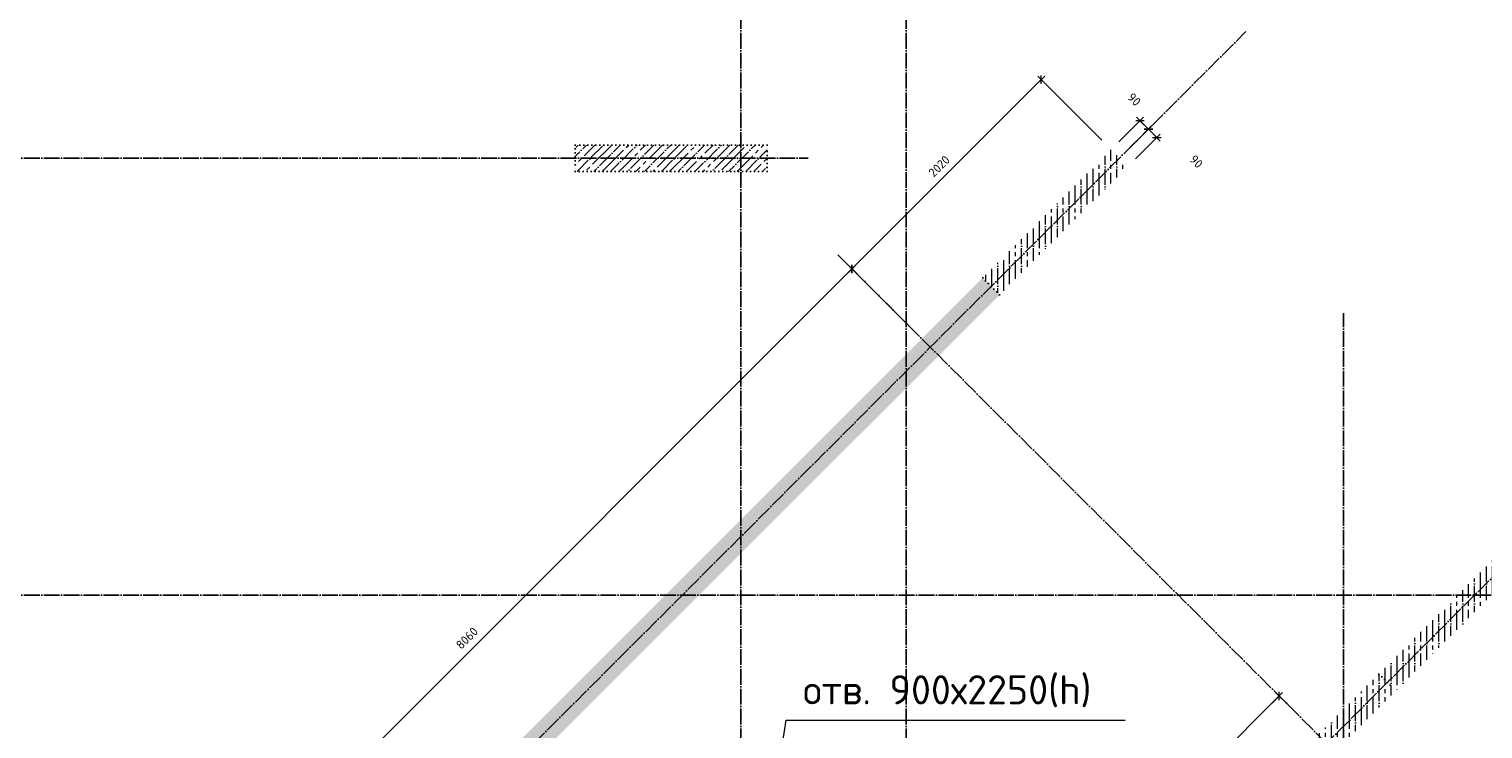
# Model space of a CAD drawing. Header units: millimetres. Extents: x -37663 to 118746, y -2869 to 47508.
# Tile 21 of 54: x 8527 to 19503, y 17490 to 22776. Entities that reach past the tile are written whole.
import ezdxf

# ---------------------------------------------------------------- set-up
doc = ezdxf.new("R2010")
doc.units = ezdxf.units.MM
doc.header["$PDMODE"] = 65
for name, pattern in [('______11', [150, 120, -15, 0, -15]), ('______5', [330, 240, -30, 30, -30]), ('______9', [30, 0, -30])]:
    doc.linetypes.add(name, pattern=pattern)
for name, color, linetype, lineweight in [('Высотная отметка (окна)', 7, 'Continuous', 13), ('Колонна (2)', 7, 'Continuous', 35), ('Размерная линия_ общее', 7, 'Continuous', 13), ('Стена_ общее', 7, 'Continuous', 35)]:
    doc.layers.add(name, color=color, linetype=linetype, lineweight=lineweight)
doc.layers.add('Осевая линия_ общее', color=7, linetype='______5', lineweight=13, true_color=0xa0a0a0)
doc.styles.add('ISOCPEUR', font='ISOCPEUR')
doc.dimstyles.new('DIMSTYLE_3', dxfattribs={"dimtxt": 66, "dimasz": 75, "dimexe": 0, "dimexo": 0, "dimgap": 33, "dimtad": 2, "dimdec": 0, "dimrnd": 5, "dimzin": 12, "dimdsep": 46, "dimtxsty": 'ISOCPEUR', "dimblk1": 'ALL_ML_STRICH', "dimblk2": 'ALL_ML_STRICH', "dimsah": 1, "dimcen": 0, "dimclrd": 7, "dimclre": 256, "dimclrt": 7, "dimadec": 0, "dimazin": 0, "dimtfac": 1, "dimtdec": 0, "dimtix": 1, "dimtmove": 2, "dimatfit": 3, "dimfxl": 0, "dimtzin": 0, "dimlwd": 0, "dimlwe": -3, "dimarcsym": 0})
doc.dimstyles.new('DIMSTYLE_5', dxfattribs={"dimtxt": 66, "dimasz": 75, "dimexe": 0, "dimexo": 0, "dimgap": 33, "dimtad": 2, "dimdec": 0, "dimrnd": 5, "dimzin": 12, "dimdsep": 46, "dimtxsty": 'ISOCPEUR', "dimblk1": 'ALL_ML_STRICH', "dimblk2": 'ALL_ML_STRICH', "dimsah": 1, "dimcen": 0, "dimclrd": 7, "dimclre": 256, "dimclrt": 7, "dimadec": 0, "dimazin": 0, "dimtfac": 1, "dimtdec": 0, "dimtix": 1, "dimtmove": 2, "dimatfit": 3, "dimfxl": 0, "dimtvp": 1.2, "dimtzin": 0, "dimlwd": 0, "dimlwe": -3, "dimarcsym": 0})
pattern_1 = [(90, (0, 0), (-90, 6e-15), [120, -15, 0, -15]), (90, (-45, 6e-15), (-90, 6e-15), [240, -30, 30, -30])]

# ---------------------------------------------------------------- blocks, each defined once
blk = doc.blocks.new('СЛОЖНЫЙ_ОБЪЕКТ_1')
at = {"layer": 'Осевая линия_ общее', "color": 253, "linetype": '______11', "lineweight": -3, "true_color": 0xa0a0a0, "transparency": 33554687}
for p, q in [((13900, -2590), (13900, 47490)), ((15150, -2590), (15150, 40000)), ((552, 5594), (17714, 22756)), ((-2770, 21800), (14410, 21800)), ((21087, 14617), (14624, 21080)), ((18450, -2590), (18450, 20630)), ((3543, 2603), (20705, 19765)), ((-2770, 18500), (20260, 18500))]:
    blk.add_line(p, q, dxfattribs=at)
blk = doc.blocks.new('ALL_ML_STRICH')
at = {"color": 0, "linetype": 'ByBlock', "lineweight": -2}
for p, q in [((-1, 0), (0.5, 0)), ((-0.3, -0.3), (0.3, 0.3)), ((0, -0.5), (0, 0.5))]:
    blk.add_line(p, q, dxfattribs=at)
blk = doc.blocks.new('*D258')
at = {"layer": 'DEFPOINTS', "color": 7, "linetype": 'Continuous', "lineweight": 13, "transparency": 33554687}
for p in [(15267, 20436), (9040, 15265), (9568, 14737)]:
    blk.add_point(p, dxfattribs=at)
at = {"layer": 'Размерная линия_ общее', "color": 7, "linetype": 'Continuous', "lineweight": -2, "transparency": 33554687}
blk.add_line((9040, 15265), (14739, 20964), dxfattribs=at)
at = {"layer": 'Размерная линия_ общее', "color": 253, "linetype": 'Continuous', "lineweight": -2, "true_color": 0xa0a0a0, "transparency": 33554687}
for p, q in [((15196, 20507), (14739, 20964)), ((9497, 14808), (9040, 15265))]:
    blk.add_line(p, q, dxfattribs=at)
at = {"layer": 'Размерная линия_ общее', "color": 7, "linetype": 'Continuous', "lineweight": 13, "transparency": 33554687, "xscale": 75, "yscale": 75, "zscale": 75}
for p, rotation in [((14739, 20964), 44.99999999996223), ((9040, 15265), 224.9999999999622)]:
    blk.add_blockref('ALL_ML_STRICH', p, dxfattribs=dict(at, rotation=rotation))
at = {"layer": 'Размерная линия_ общее', "color": 7, "linetype": 'Continuous', "lineweight": 13, "transparency": 33554687, "insert": (11833, 18176), "char_height": 66, "width": 264, "attachment_point": 5, "rotation": 45, "style": 'ISOCPEUR'}
blk.add_mtext('\\A1;{8060}', dxfattribs=at)
blk = doc.blocks.new('*D259')
at = {"layer": 'DEFPOINTS', "color": 7, "linetype": 'Continuous', "lineweight": 13, "transparency": 33554687}
for p in [(16697, 21866), (14739, 20964), (15267, 20436)]:
    blk.add_point(p, dxfattribs=at)
at = {"layer": 'Размерная линия_ общее', "color": 7, "linetype": 'Continuous', "lineweight": -2, "transparency": 33554687}
blk.add_line((14739, 20964), (16169, 22394), dxfattribs=at)
at = {"layer": 'Размерная линия_ общее', "color": 253, "linetype": 'Continuous', "lineweight": -2, "true_color": 0xa0a0a0, "transparency": 33554687}
for p, q in [((16626, 21937), (16169, 22394)), ((15196, 20507), (14739, 20964))]:
    blk.add_line(p, q, dxfattribs=at)
at = {"layer": 'Размерная линия_ общее', "color": 7, "linetype": 'Continuous', "lineweight": 13, "transparency": 33554687, "xscale": 75, "yscale": 75, "zscale": 75}
for p, rotation in [((16169, 22394), 44.99999999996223), ((14739, 20964), 224.9999999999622)]:
    blk.add_blockref('ALL_ML_STRICH', p, dxfattribs=dict(at, rotation=rotation))
at = {"layer": 'Размерная линия_ общее', "color": 7, "linetype": 'Continuous', "lineweight": 13, "transparency": 33554687, "insert": (15398, 21740), "char_height": 66, "width": 264, "attachment_point": 5, "rotation": 45, "style": 'ISOCPEUR'}
blk.add_mtext('\\A1;{2020}', dxfattribs=at)
blk = doc.blocks.new('*D260')
at = {"layer": 'DEFPOINTS', "color": 7, "linetype": 'Continuous', "lineweight": 13, "transparency": 33554687}
for p in [(17041, 21956), (16746, 21789), (16810, 21725)]:
    blk.add_point(p, dxfattribs=at)
at = {"layer": 'Размерная линия_ общее', "color": 253, "linetype": 'Continuous', "lineweight": -2, "true_color": 0xa0a0a0, "transparency": 33554687}
for p, q in [((16817, 21859), (16978, 22020)), ((16881, 21796), (17041, 21956))]:
    blk.add_line(p, q, dxfattribs=at)
at = {"layer": 'Размерная линия_ общее', "color": 7, "linetype": 'Continuous', "lineweight": -2, "transparency": 33554687}
blk.add_line((17041, 21956), (16978, 22020), dxfattribs=at)
at = {"layer": 'Размерная линия_ общее', "color": 7, "linetype": 'Continuous', "lineweight": 13, "transparency": 33554687, "xscale": 75, "yscale": 75, "zscale": 75}
for p, rotation in [((16978, 22020), 134.9999999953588), ((17041, 21956), 314.9999999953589)]:
    blk.add_blockref('ALL_ML_STRICH', p, dxfattribs=dict(at, rotation=rotation))
at = {"layer": 'Размерная линия_ общее', "color": 7, "linetype": 'Continuous', "lineweight": 13, "transparency": 33554687, "insert": (17339, 21775), "char_height": 66, "width": 132, "attachment_point": 5, "rotation": 315, "style": 'ISOCPEUR'}
blk.add_mtext('\\A1;{90}', dxfattribs=at)
blk = doc.blocks.new('*D261')
at = {"layer": 'DEFPOINTS', "color": 7, "linetype": 'Continuous', "lineweight": 13, "transparency": 33554687}
for p in [(16978, 22020), (16683, 21852), (16746, 21789)]:
    blk.add_point(p, dxfattribs=at)
at = {"layer": 'Размерная линия_ общее', "color": 253, "linetype": 'Continuous', "lineweight": -2, "true_color": 0xa0a0a0, "transparency": 33554687}
for p, q in [((16754, 21923), (16914, 22083)), ((16817, 21859), (16978, 22020))]:
    blk.add_line(p, q, dxfattribs=at)
at = {"layer": 'Размерная линия_ общее', "color": 7, "linetype": 'Continuous', "lineweight": -2, "transparency": 33554687}
blk.add_line((16978, 22020), (16914, 22083), dxfattribs=at)
at = {"layer": 'Размерная линия_ общее', "color": 7, "linetype": 'Continuous', "lineweight": 13, "transparency": 33554687, "xscale": 75, "yscale": 75, "zscale": 75}
for p, rotation in [((16914, 22083), 134.9999999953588), ((16978, 22020), 314.9999999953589)]:
    blk.add_blockref('ALL_ML_STRICH', p, dxfattribs=dict(at, rotation=rotation))
at = {"layer": 'Размерная линия_ общее', "color": 7, "linetype": 'Continuous', "lineweight": 13, "transparency": 33554687, "insert": (16870, 22244), "char_height": 66, "width": 132, "attachment_point": 5, "rotation": 315, "style": 'ISOCPEUR'}
blk.add_mtext('\\A1;{90}', dxfattribs=at)
blk = doc.blocks.new('*D337')
at = {"layer": 'DEFPOINTS', "color": 7, "linetype": 'Continuous', "lineweight": 13, "transparency": 33554687}
for p in [(19815, 18748), (18385, 17318), (19106, 16598)]:
    blk.add_point(p, dxfattribs=at)
at = {"layer": 'Размерная линия_ общее', "color": 253, "linetype": 'Continuous', "lineweight": -2, "true_color": 0xa0a0a0, "transparency": 33554687}
for p, q in [((19829, 18734), (20535, 18028)), ((18400, 17304), (19106, 16598))]:
    blk.add_line(p, q, dxfattribs=at)
at = {"layer": 'Размерная линия_ общее', "color": 7, "linetype": 'Continuous', "lineweight": -2, "transparency": 33554687}
blk.add_line((19106, 16598), (20535, 18028), dxfattribs=at)
at = {"layer": 'Размерная линия_ общее', "color": 7, "linetype": 'Continuous', "lineweight": 13, "transparency": 33554687, "xscale": 75, "yscale": 75, "zscale": 75}
for p, rotation in [((20535, 18028), 44.99999999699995), ((19106, 16598), 224.9999999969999)]:
    blk.add_blockref('ALL_ML_STRICH', p, dxfattribs=dict(at, rotation=rotation))
at = {"layer": 'Размерная линия_ общее', "color": 7, "linetype": 'Continuous', "lineweight": 13, "transparency": 33554687, "insert": (19764, 17374), "char_height": 66, "width": 264, "attachment_point": 5, "rotation": 45, "style": 'ISOCPEUR'}
blk.add_mtext('\\A1;{2020}', dxfattribs=at)
blk = doc.blocks.new('*D360')
at = {"layer": 'DEFPOINTS', "color": 7, "linetype": 'Continuous', "lineweight": 13, "transparency": 33554687}
for p in [(18066, 17637), (16621, 16396), (17007, 16010)]:
    blk.add_point(p, dxfattribs=at)
at = {"layer": 'Размерная линия_ общее', "color": 7, "linetype": 'Continuous', "lineweight": -2, "transparency": 33554687}
blk.add_line((16621, 16396), (17964, 17739), dxfattribs=at)
at = {"layer": 'Размерная линия_ общее', "color": 253, "linetype": 'Continuous', "lineweight": -2, "true_color": 0xa0a0a0, "transparency": 33554687}
for p, q in [((18052, 17652), (17964, 17739)), ((16992, 16024), (16621, 16396))]:
    blk.add_line(p, q, dxfattribs=at)
at = {"layer": 'Размерная линия_ общее', "color": 7, "linetype": 'Continuous', "lineweight": 13, "transparency": 33554687, "xscale": 75, "yscale": 75, "zscale": 75}
for p, rotation in [((17964, 17739), 45.00000000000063), ((16621, 16396), 225.0000000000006)]:
    blk.add_blockref('ALL_ML_STRICH', p, dxfattribs=dict(at, rotation=rotation))
at = {"layer": 'Размерная линия_ общее', "color": 7, "linetype": 'Continuous', "lineweight": 13, "transparency": 33554687, "insert": (17241, 17133), "char_height": 66, "width": 264, "attachment_point": 5, "rotation": 45, "style": 'ISOCPEUR'}
blk.add_mtext('\\A1;{1900}', dxfattribs=at)

msp = doc.modelspace()

# ---------------------------------------------------------------- hatches: boundary and pattern name
at = {"layer": 'Колонна (2)', "lineweight": 18, "transparency": 33554687}
h = msp.add_hatch(dxfattribs=at)
h.set_pattern_fill('__________539', color=256, scale=30, style=0, pattern_type=2)
h.set_pattern_definition([(45, (0, 0), (-63.6396, 63.6396), [120, -15, 0, -15]), (45, (-31.82, 31.82), (-63.6396, 63.6396), [240, -30, 30, -30])])
h.paths.add_polyline_path([(12650, 21700), (14100, 21700), (14100, 21900), (12650, 21900)], flags=0)
at = {"layer": 'Стена_ общее', "linetype": 'Continuous', "lineweight": 18, "transparency": 33554687}
h = msp.add_hatch(dxfattribs=at)
h.set_pattern_fill('__________541', scale=30, style=0, pattern_type=2)
h.set_pattern_definition(pattern_1)
h.paths.add_polyline_path([(16696.9, 21866.3), (15726.7, 20896.1), (15854, 20768.8), (16824.2, 21739)], flags=0)
h = msp.add_hatch(dxfattribs=at)
h.set_pattern_fill('__________541', scale=30, style=0, pattern_type=2)
h.set_pattern_definition(pattern_1)
h.paths.add_polyline_path([(15726.7, 20896.1), (9511.2, 14680.6), (9638.5, 14553.3), (15854, 20768.8)], flags=0)
h = msp.add_hatch(dxfattribs=at)
h.set_pattern_fill('__________541', scale=30, style=0, pattern_type=2)
h.set_pattern_definition(pattern_1)
h.paths.add_polyline_path([(18845, 17777.7), (19815.3, 18748), (19688, 18875.2), (18717.8, 17905)], flags=0)
h = msp.add_hatch(dxfattribs=at)
h.set_pattern_fill('__________541', scale=30, style=0, pattern_type=2)
h.set_pattern_definition(pattern_1)
h.paths.add_polyline_path([(17056.1, 15988.7), (18371.3, 17304), (18335.9, 17339.3), (18364.2, 17367.6), (18399.6, 17332.2), (18845, 17777.7), (18717.8, 17905), (16882.8, 16070.1), (17010.1, 15942.8), (17027.8, 15960.5), (16992.4, 15995.8), (17020.7, 16024.1)], flags=0)

# ---------------------------------------------------------------- linework, layer by layer
at = {"layer": 'Высотная отметка (окна)', "color": 7, "linetype": 'Continuous', "lineweight": 13, "transparency": 33554687}
msp.add_lwpolyline([(13987.5, 15904.2), (14242.7, 17556.4), (16802.7, 17556.4)], dxfattribs=at)
at = {"layer": 'Колонна (2)', "color": 7, "linetype": '______9', "lineweight": -3, "transparency": 33554687}
for p, q in [((14100, 21900), (12650, 21900)), ((12650, 21900), (12650, 21700)), ((14100, 21700), (14100, 21900)), ((12650, 21700), (14100, 21700))]:
    msp.add_line(p, q, dxfattribs=at)
at = {"layer": 'Стена_ общее', "color": 7, "linetype": '______9', "lineweight": -3, "transparency": 33554687}
for p, q in [((15854, 20768.8), (15726.7, 20896.1)), ((15726.7, 20896.1), (15854, 20768.8)), ((18717.8, 17905), (18845, 17777.7))]:
    msp.add_line(p, q, dxfattribs=at)

# ---------------------------------------------------------------- block references
at = {"layer": 'Осевая линия_ общее', "color": 253, "linetype": '______11', "lineweight": -3, "true_color": 0xa0a0a0, "transparency": 33554687}
msp.add_blockref('СЛОЖНЫЙ_ОБЪЕКТ_1', (0, 0), dxfattribs=at)

# ---------------------------------------------------------------- texts
at = {"layer": 'Высотная отметка (окна)', "color": 7, "linetype": 'Continuous', "lineweight": 13, "transparency": 33554687, "insert": (14370, 17654.1), "char_height": 66, "width": 2373.905, "attachment_point": 7, "style": 'ISOCPEUR'}
msp.add_mtext('\\A1;{\\fISOCPEUR|i0|b0;\\H220.000000;\\W1.000000;\\C7;отв. 900х2250(h)}\\P', dxfattribs=at)

# ---------------------------------------------------------------- dimensions: what is measured, and where the dimension line sits
at = {"layer": 'Размерная линия_ общее', "color": 7, "linetype": 'Continuous', "lineweight": 13, "transparency": 33554687}
for base, p1, p2, angle, dimstyle, picture, middle in [((16169.1, 22394.1), (15196.4, 20507.1), (16626.2, 21937), 45, 'DIMSTYLE_3', '*D259', (15397.9, 21740.2)), ((16914, 22083.4), (16817.1, 21859.2), (16753.5, 21922.9), 135, 'DIMSTYLE_5', '*D261', (16870.3, 22243.5)), ((16977.6, 22019.7), (16880.8, 21795.6), (16817.1, 21859.2), 135, 'DIMSTYLE_5', '*D260', (17339.2, 21775)), ((14739.3, 20964.2), (9497.1, 14807.9), (15196.4, 20507.1), 45, 'DIMSTYLE_3', '*D258', (11833.3, 18175.6)), ((20535.4, 18027.9), (18399.6, 17304), (19829.4, 18733.8), 45, 'DIMSTYLE_3', '*D337', (19764.1, 17374)), ((17964.2, 17739.3), (16992.4, 16024.1), (18052, 17651.6), 45, 'DIMSTYLE_3', '*D360', (17240.8, 17133.3))]:
    dim = msp.add_linear_dim(base=base, p1=p1, p2=p2, angle=angle, dimstyle=dimstyle, override={"dimpost": '<>', "dimclrd": 7, "dimclre": 253, "dimclrt": 7, "dimlwd": 0, "dimlwe": 65533}, dxfattribs=at)
    dim.commit()
    dim.dimension.update_dxf_attribs({"geometry": picture, "text_midpoint": middle, "dimtype": 160})

doc.saveas('drawing.dxf')
